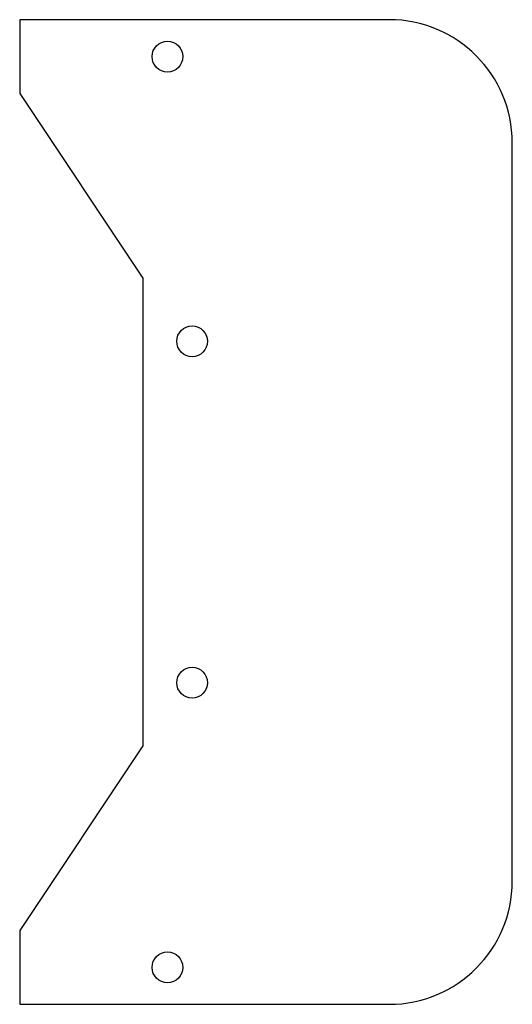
# Model space of a CAD drawing. Header units: millimetres. Extents: x -10 to 30, y -40 to 40.
import ezdxf

# ---------------------------------------------------------------- set-up
doc = ezdxf.new("R2010")
doc.units = ezdxf.units.MM

msp = doc.modelspace()

# ---------------------------------------------------------------- linework, layer by layer
at = {"color": 7, "linetype": 'Continuous', "lineweight": 25}
for p, q in [((-10, 40), (-10, 34)), ((20, 40), (-10, 40)), ((-10, 34), (0, 19)), ((30, -30), (30, 30)), ((0, 19), (0, -19)), ((0, -19), (-10, -34)), ((-10, -34), (-10, -40)), ((-10, -40), (20, -40))]:
    msp.add_line(p, q, dxfattribs=at)
for centre in [(2, 37), (4, 13.87), (4, -13.87), (2, -37)]:
    msp.add_circle(centre, 1.25, dxfattribs=at)
for centre, start, end in [((20, 30), 0, 90), ((20, -30), 270, 0)]:
    msp.add_arc(centre, 10, start, end, dxfattribs=at)

doc.saveas('drawing.dxf')
